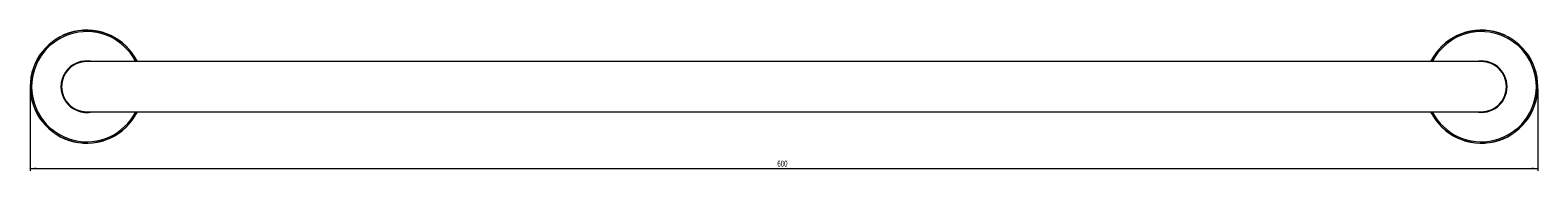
# Model space of a CAD drawing. Header units: millimetres. Extents: x -981 to 402, y -14 to 586.
# Tile 2 of 4: x -981 to -381, y 530 to 586. Entities that reach past the tile are written whole.
import ezdxf

# ---------------------------------------------------------------- set-up
doc = ezdxf.new("R2010")
doc.units = ezdxf.units.MM
doc.styles.add('SLDTEXTSTYLE0', font='TXT', dxfattribs={"width": 0.605})
doc.dimstyles.new('SLDDIMSTYLE0', dxfattribs={"dimtxt": 2.311487, "dimasz": 2.5, "dimexe": 0, "dimexo": 0.0625, "dimgap": 0.577872, "dimtad": 1, "dimtoh": 1, "dimrnd": 1e-09, "dimzin": 12, "dimdsep": 46, "dimtxsty": 'SLDTEXTSTYLE0', "dimsah": 1, "dimcen": 0.09, "dimadec": 0, "dimazin": 0, "dimtfac": 1, "dimtofl": 0, "dimtmove": 0, "dimatfit": 3, "dimfxl": 1, "dimfrac": 2, "dimtolj": 1, "dimtzin": 12, "dimarcsym": 0})

# ---------------------------------------------------------------- blocks, each defined once
blk = doc.blocks.new('*D1')
at = {"color": 7, "linetype": 'Continuous', "lineweight": 0}
for p, q in [((-980.97, 562.26), (-980.97, 529.76)), ((-380.97, 562.26), (-380.97, 529.76)), ((-980.97, 530.76), (-380.97, 530.76))]:
    blk.add_line(p, q, dxfattribs=at)
for points in [[(-980.97, 530.76), (-978.47, 530.45), (-978.47, 531.07)], [(-380.97, 530.76), (-383.47, 531.07), (-383.47, 530.45)]]:
    blk.add_solid(points, dxfattribs=at)
at = {"color": 7, "linetype": 'Continuous', "lineweight": 0, "insert": (-683.61, 533.83), "char_height": 2.381, "attachment_point": 1, "style": 'SLDTEXTSTYLE0'}
blk.add_mtext('600', dxfattribs=at)

msp = doc.modelspace()

# ---------------------------------------------------------------- linework, layer by layer
at = {"color": 7, "linetype": 'Continuous', "lineweight": 15}
for p, q in [((-403.468, 573.259), (-958.468, 573.259)), ((-958.468, 553.259), (-403.468, 553.259))]:
    msp.add_line(p, q, dxfattribs=at)
for centre, radius, start, end in [((-958.468, 563.259), 22.5, 26.3878, 180), ((-403.468, 563.259), 22.5, 206.3878, 153.6122), ((-958.468, 563.259), 10, 90, 270), ((-403.468, 563.259), 10, 270, 90), ((-958.468, 563.259), 22.5, 180, 333.6122)]:
    msp.add_arc(centre, radius, start, end, dxfattribs=at)
at = {"color": 8, "linetype": 'Continuous', "lineweight": 15}
for centre, radius, start, end in [((-958.468, 563.259), 22.42, 26.489836, 180), ((-958.468, 563.259), 21.933, 27.125481, 332.874519), ((-403.468, 563.259), 22.42, 206.489836, 153.510164), ((-403.468, 563.259), 21.933, 0, 152.874519), ((-958.468, 563.259), 10.25, 77.315577, 282.684423), ((-403.468, 563.259), 10.25, 0, 102.684423), ((-958.468, 563.259), 22.42, 180, 333.510164), ((-403.468, 563.259), 21.933, 207.125481, 0), ((-403.468, 563.259), 10.25, 257.315577, 0)]:
    msp.add_arc(centre, radius, start, end, dxfattribs=at)
at = {"color": 142, "linetype": 'Continuous', "lineweight": 0, "true_color": 0x0080c0}
for centre, start, end in [((-958.468, 563.259), 84.413524, 275.586476), ((-403.468, 563.259), 0, 95.586476), ((-403.468, 563.259), 264.413524, 0)]:
    msp.add_arc(centre, 10.048, start, end, dxfattribs=at)

# ---------------------------------------------------------------- dimensions: what is measured, and where the dimension line sits
at = {"color": 7, "linetype": 'Continuous', "lineweight": 0}
dim = msp.add_linear_dim(base=(-380.968, 530.759), p1=(-980.968, 563.259), p2=(-380.968, 563.259), dimstyle='SLDDIMSTYLE0', dxfattribs=at)
dim.commit()
dim.dimension.update_dxf_attribs({"geometry": '*D1', "text_midpoint": (-680.968, 530.759), "dimtype": 160})

doc.saveas('drawing.dxf')
